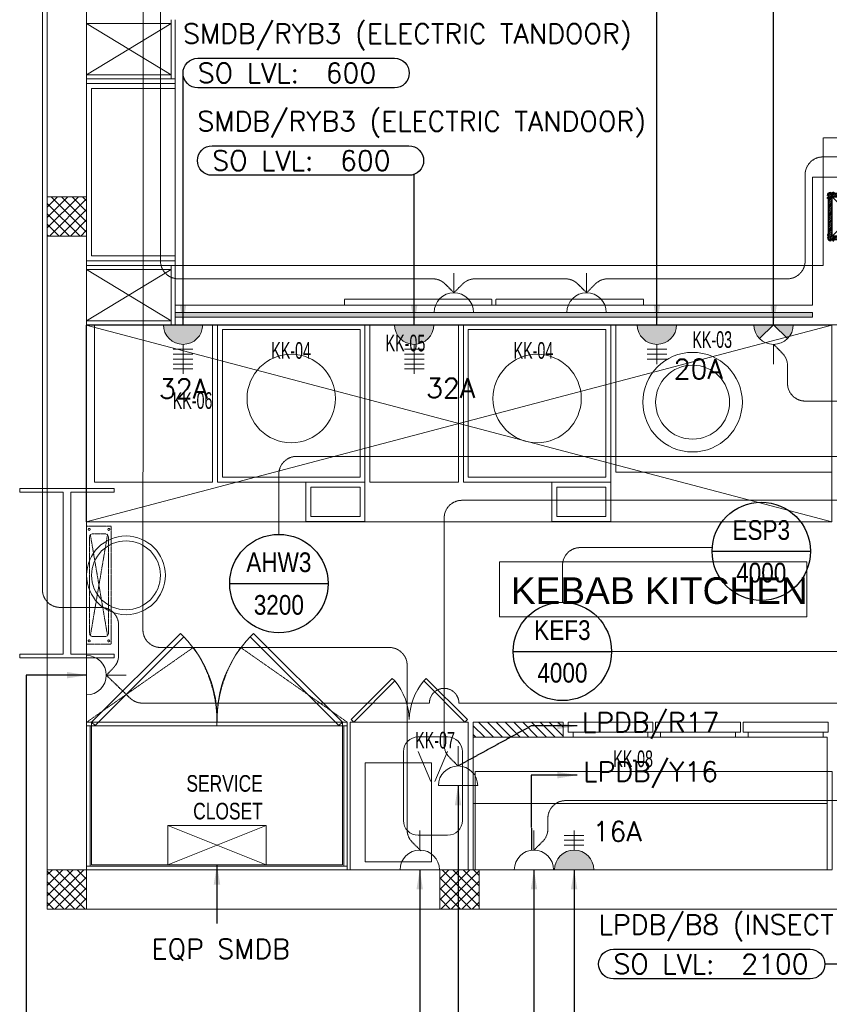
# Model space of a CAD drawing. Header units: millimetres. Extents: x -359 to 21654, y -24856 to 16255.
# Tile 3 of 31: x -140 to 3975, y -484 to 4520. Entities that reach past the tile are written whole.
import ezdxf
from ezdxf.enums import TextEntityAlignment as Align

# ---------------------------------------------------------------- set-up
doc = ezdxf.new("R2010")
doc.units = ezdxf.units.MM
doc.header["$MEASUREMENT"] = 0
for name, pattern in [('FP XREF (2)$0$( Hidden )', [0.375, 0.25, -0.125]), ('FP XREF (2)$0$DASHED2', [0.375, 0.25, -0.125]), ('FP XREF (2)$0$HIDDEN', [0.375, 0.25, -0.125]), ('FP XREF (2)$0$HIDDEN2', [0.1875, 0.125, -0.0625]), ('HIDDENX2', [0.75, 0.5, -0.25])]:
    doc.linetypes.add(name, pattern=pattern)
doc.layers.get('0').update_dxf_attribs({"color": 1, "lineweight": 5, "true_color": 0xff0000})
doc.layers.add('ACMV-EQP-DX', color=30, linetype='Continuous', true_color=0xff7f00)
doc.layers.add('ELEC-SO-LVL-TAG', color=7, linetype='Continuous')
doc.layers.add('Legend', color=7, linetype='Continuous')
for name, color, linetype, lineweight, true_color in [('FP XREF (2)$0$A-clmn', 9, 'Continuous', 0, 0x808080), ('FP XREF (2)$0$A-COUNTER', 9, 'Continuous', 0, 0x808080), ('FP XREF (2)$0$A-Digital Display', 9, 'Continuous', 0, 0x808080), ('FP XREF (2)$0$A-EQUIP', 9, 'Continuous', 0, 0x808080), ('FP XREF (2)$0$A-JALI', 9, 'Continuous', 0, 0x808080), ('FP XREF (2)$0$A-JOINERY', 9, 'Continuous', 0, 0x808080), ('FP XREF (2)$0$A-Wall', 9, 'Continuous', 0, 0x808080), ('FP XREF (2)$0$Column', 9, 'Continuous', 0, 0x808080), ('FP XREF (2)$0$CYAN', 9, 'Continuous', 0, 0x808080), ('FP XREF (2)$0$EQUIP.', 9, 'Continuous', 0, 0x808080), ('FP XREF (2)$0$Equipment', 9, 'Continuous', 0, 0x808080), ('FP XREF (2)$0$Equipment Name', 9, 'Continuous', 0, 0x808080), ('FP XREF (2)$0$Equipment-N', 9, 'Continuous', 0, 0x808080), ('FP XREF (2)$0$Exhaut Hoods', 9, 'Continuous', 0, 0x808080), ('FP XREF (2)$0$HATCH', 9, 'Continuous', 0, 0x808080), ('FP XREF (2)$0$ND_26_HATCH', 9, 'Continuous', 0, 0x808080), ('FP XREF (2)$0$New1-furn', 9, 'Continuous', 0, 0x808080), ('FP XREF (2)$0$PDF_0', 9, 'Continuous', 0, 0x808080), ('FP XREF (2)$0$text equipment', 9, 'Continuous', 0, 0x808080), ('FP XREF (2)$0$WALL', 9, 'Continuous', 0, 0x808080), ('FP XREF (2)$0$XR-CP-DS$0$A-DOWN LIG', 9, 'Continuous', 0, 0x808080), ('FP XREF (2)$0$Z-AT_Text', 9, 'Continuous', 0, 0x808080), ('M-MEP-ELPR-CKT', 7, 'HIDDENX2', 20, 0x960000), ('M-MEP-ELPR-EQUIP', 6, 'Continuous', 20, 0xff00ff), ('M-MEP-ELPR-SOCKET', 5, 'Continuous', 20, 0x0000ff)]:
    doc.layers.add(name, color=color, linetype=linetype, lineweight=lineweight, true_color=true_color)
for name, color, linetype, lineweight in [('M-MEP-ELLG-TEXT', 7, 'Continuous', 20), ('M-MEP-ELSL-TEXT', 7, 'Continuous', 20), ('M-MEP-GEN', 7, 'Continuous', 5)]:
    doc.layers.add(name, color=color, linetype=linetype, lineweight=lineweight)
doc.styles.add('Arial Narrow', font='arialn.ttf')
doc.styles.add('FP XREF (2)$0$DIMTEXT', font='arial.ttf', dxfattribs={"width": 0.75})
doc.styles.add('FP XREF (2)$0$MtXpl_Arial_Narrow', font='arialn.ttf')
doc.styles.add('FP XREF (2)$0$SSP_Title', font='arial.ttf')
doc.styles.add('Oswald Light', font='txt')
doc.styles.add('ROMANS-100', font='romans.shx')
doc.styles.get("Standard").update_dxf_attribs({"font": 'romans.shx'})
doc.dimstyles.new('MDS-50', dxfattribs={"dimtxt": 100, "dimasz": 100, "dimexe": 50, "dimexo": 50, "dimgap": 25, "dimtad": 1, "dimdec": 0, "dimtxsty": 'Oswald Light', "dimcen": 0, "dimdle": 1.5875, "dimazin": 0, "dimtfac": 1, "dimtdec": 0, "dimtix": 1, "dimtmove": 0, "dimatfit": 0, "dimfxl": 1, "dimfrac": 2, "dimtolj": 1, "dimarcsym": 0})
pattern_1 = [(45, (466752.75, 162145.904), (-26.5165043, 26.5165043), []), (135, (466752.75, 162145.904), (-26.5165043, -26.5165043), [])]

# ---------------------------------------------------------------- blocks, each defined once
blk = doc.blocks.new('FP XREF (2)$0$A$C1ac69530')
at = {"layer": 'FP XREF (2)$0$HATCH'}
h = blk.add_hatch(color=256, dxfattribs=at)
h.dxf.hatch_style = 1
h.paths.add_polyline_path([(0, -687.5), (-1365, -687.5), (-3240, -687.5), (-3240, -712.5), (-1365, -712.5), (0, -712.5)])
at = {"layer": 'FP XREF (2)$0$A-JOINERY'}
blk.add_lwpolyline([(0, -687.5), (-1365, -687.5), (-3240, -687.5), (-3240, -712.5), (-1365, -712.5), (0, -712.5)], close=True, dxfattribs=at)
blk = doc.blocks.new('FP XREF (2)$0$A$C807b513b')
at = {"layer": 'FP XREF (2)$0$A-EQUIP', "color": 0, "lineweight": -2}
for p, q in [((-5350, -750), (-5950, -750)), ((-5950, -750), (-5950, -1550)), ((-5350, -1550), (-5350, -750)), ((-5325, -750), (-4575, -750)), ((-5325, -1550), (-5325, -750)), ((-4575, -750), (-4575, -1550)), ((-4100, -750), (-4550, -750)), ((-4550, -750), (-4550, -1550)), ((-4100, -1550), (-4100, -750)), ((-4075, -750), (-3325, -750)), ((-4075, -1550), (-4075, -750)), ((-3325, -750), (-3325, -1550)), ((-2200, -750), (-3300, -750)), ((-3300, -750), (-3300, -1500)), ((-5300, -775), (-4600, -775)), ((-5300, -1525), (-5300, -775)), ((-4600, -775), (-4600, -1525)), ((-4050, -775), (-3350, -775)), ((-4050, -1525), (-4050, -775)), ((-3350, -775), (-3350, -1525)), ((-3300, -1500), (-2200, -1500)), ((-5950, -1550), (-5350, -1550)), ((-4575, -1550), (-5325, -1550)), ((-4600, -1525), (-5300, -1525)), ((-4875, -1750), (-4875, -1550)), ((-4875, -1550), (-4575, -1550)), ((-4575, -1550), (-4575, -1750)), ((-4550, -1550), (-4100, -1550)), ((-3325, -1550), (-4075, -1550)), ((-3350, -1525), (-4050, -1525)), ((-3625, -1750), (-3625, -1550)), ((-3625, -1550), (-3325, -1550)), ((-3325, -1550), (-3325, -1750)), ((-4850, -1725), (-4850, -1575)), ((-4850, -1575), (-4600, -1575)), ((-4600, -1575), (-4600, -1725)), ((-3600, -1725), (-3600, -1575)), ((-3600, -1575), (-3350, -1575)), ((-3350, -1575), (-3350, -1725)), ((-4575, -1750), (-4875, -1750)), ((-4600, -1725), (-4850, -1725)), ((-3325, -1750), (-3625, -1750)), ((-3350, -1725), (-3600, -1725)), ((-4050, -2769.7), (-4650, -2769.7)), ((-4650, -2769.7), (-4650, -3519.7)), ((-4050, -3519.7), (-4050, -2769.7)), ((-4154.9, -2844.7), (-4304.9, -2844.7)), ((-2225, -2846.3), (-4025, -2846.3)), ((-4025, -2846.3), (-4025, -3520)), ((-2225, -2846.3), (-4025, -2846.3)), ((-4025, -2846.3), (-4025, -3520)), ((-2225, -2846.3), (-4025, -2846.3)), ((-4025, -2846.3), (-4025, -3520)), ((-2225, -2846.3), (-4025, -2846.3)), ((-4025, -2846.3), (-4025, -3520)), ((-2225, -3520), (-2225, -2846.3)), ((-2225, -3520), (-2225, -2846.3)), ((-2225, -3520), (-2225, -2846.3)), ((-2225, -3520), (-2225, -2846.3)), ((-4379.9, -2919.7), (-4379.9, -3269.7)), ((-4304.9, -2919.7), (-4239.8, -3071.7)), ((-4154.9, -2919.7), (-4220.1, -3071.7)), ((-4079.9, -3269.7), (-4079.9, -2919.7)), ((-4236.8, -2976.3), (-4573.8, -2976.3)), ((-4573.8, -2976.3), (-4573.8, -3480.3)), ((-4236.8, -3480.3), (-4236.8, -2976.3)), ((-2225, -3183.1), (-4025, -3183.1)), ((-4025, -3183.1), (-4025, -3520)), ((-2225, -3520), (-2225, -3183.1)), ((-4304.9, -3344.7), (-4154.9, -3344.7)), ((-4573.8, -3480.3), (-4236.8, -3480.3)), ((-4650, -3519.7), (-4050, -3519.7)), ((-4025, -3520), (-2225, -3520)), ((-4025, -3520), (-2225, -3520)), ((-4025, -3520), (-2225, -3520)), ((-4025, -3520), (-2225, -3520)), ((-4025, -3520), (-2225, -3520))]:
    blk.add_line(p, q, dxfattribs=at)
for centre, radius in [((-4950, -1125), 224.7), ((-3700, -1125), 224.7), ((-2909.7, -1143.7), 253), ((-2909.7, -1143.7), 188), ((-5790, -2023.6), 200), ((-5790, -2023.6), 175)]:
    blk.add_circle(centre, radius, dxfattribs=at)
for centre, start, end in [((-4304.9, -2919.7), 90, 180), ((-4154.9, -2919.7), 0, 90), ((-4304.9, -3269.7), 180, 270), ((-4154.9, -3269.7), 270, 0)]:
    blk.add_arc(centre, 75, start, end, dxfattribs=at)
at = {"layer": 'FP XREF (2)$0$Equipment', "color": 0, "linetype": 'FP XREF (2)$0$DASHED2', "lineweight": -2, "ltscale": 0.3}
for p, q in [((-5990, -1773.6), (-5990, -2373.6)), ((-5865, -1773.6), (-5990, -1773.6)), ((-5865, -2373.6), (-5865, -1773.6)), ((-5975.5, -1828.1), (-5975.5, -2319)), ((-5883.9, -2329.7), (-5971.1, -1817.5)), ((-5971.1, -2329.7), (-5883.9, -1817.5)), ((-5894.5, -1813.1), (-5960.5, -1813.1)), ((-5879.5, -2319), (-5879.5, -1828.1)), ((-5960.5, -2334), (-5894.5, -2334)), ((-5990, -2373.6), (-5865, -2373.6))]:
    blk.add_line(p, q, dxfattribs=at)
for centre, start, end in [((-5960.5, -1828.1), 90, 180), ((-5894.5, -1828.1), 0, 90), ((-5960.5, -2319), 180, 270), ((-5894.5, -2319), 270, 0)]:
    blk.add_arc(centre, 15, start, end, dxfattribs=at)
at = {"layer": 'FP XREF (2)$0$Equipment Name', "color": 0, "linetype": 'FP XREF (2)$0$DASHED2', "lineweight": -2}
for centre in [(-5977.5, -1790), (-5877.5, -1790), (-5977.5, -2357.2), (-5877.5, -2357.2)]:
    blk.add_circle(centre, 5.15, dxfattribs=at)
at = {"layer": 'FP XREF (2)$0$Equipment-N', "color": 0, "lineweight": -2}
for p, q in [((-4025, -2846.3), (-4025, -2770.1)), ((-4025, -2770.1), (-3567.9, -2770.1)), ((-3567.9, -2770.1), (-3567.9, -2846.3)), ((-3542.9, -2820.9), (-3542.9, -2770.1)), ((-3542.9, -2770.1), (-3111.2, -2770.1)), ((-3542.9, -2820.9), (-3542.9, -2770.1)), ((-3542.9, -2770.1), (-3111.2, -2770.1)), ((-3111.2, -2770.1), (-3111.2, -2820.9)), ((-3111.2, -2770.1), (-3111.2, -2820.9)), ((-3097.5, -2820.9), (-3097.5, -2770.1)), ((-3097.5, -2770.1), (-2665.8, -2770.1)), ((-3097.5, -2820.9), (-3097.5, -2770.1)), ((-3097.5, -2770.1), (-2665.8, -2770.1)), ((-2665.8, -2770.1), (-2665.8, -2820.9)), ((-2665.8, -2770.1), (-2665.8, -2820.9)), ((-2652.1, -2820.9), (-2652.1, -2770.1)), ((-2652.1, -2770.1), (-2220.4, -2770.1)), ((-2220.4, -2770.1), (-2220.4, -2820.9)), ((-3567.9, -2846.3), (-4025, -2846.3)), ((-3111.2, -2820.9), (-3542.9, -2820.9)), ((-3111.2, -2820.9), (-3542.9, -2820.9)), ((-3517.5, -2820.9), (-3517.5, -2846.3)), ((-3517.5, -2820.9), (-3517.5, -2846.3)), ((-3517.5, -2846.3), (-3136.6, -2846.3)), ((-3517.5, -2846.3), (-3136.6, -2846.3)), ((-3136.6, -2846.3), (-3136.6, -2820.9)), ((-3136.6, -2846.3), (-3136.6, -2820.9)), ((-2665.8, -2820.9), (-3097.5, -2820.9)), ((-2665.8, -2820.9), (-3097.5, -2820.9)), ((-3072.1, -2820.9), (-3072.1, -2846.3)), ((-3072.1, -2820.9), (-3072.1, -2846.3)), ((-3072.1, -2846.3), (-2691.2, -2846.3)), ((-3072.1, -2846.3), (-2691.2, -2846.3)), ((-2691.2, -2846.3), (-2691.2, -2820.9)), ((-2691.2, -2846.3), (-2691.2, -2820.9)), ((-2220.4, -2820.9), (-2652.1, -2820.9)), ((-2626.7, -2820.9), (-2626.7, -2846.3)), ((-2626.7, -2846.3), (-2245.8, -2846.3)), ((-2245.8, -2846.3), (-2245.8, -2820.9))]:
    blk.add_line(p, q, dxfattribs=at)
at = {"layer": 'FP XREF (2)$0$Equipment-N', "color": 0, "linetype": 'Continuous', "lineweight": -2}
for p, q in [((-3966.6, -2846.3), (-4025, -2787.9)), ((-3921.7, -2846.3), (-3997.9, -2770.1)), ((-3876.8, -2846.3), (-3953, -2770.1)), ((-3831.9, -2846.3), (-3908.1, -2770.1)), ((-3787, -2846.3), (-3863.2, -2770.1)), ((-3742.1, -2846.3), (-3818.3, -2770.1)), ((-3697.3, -2846.3), (-3773.4, -2770.1)), ((-3652.4, -2846.3), (-3728.5, -2770.1)), ((-3607.5, -2846.3), (-3683.7, -2770.1)), ((-3567.9, -2841), (-3638.8, -2770.1)), ((-3567.9, -2796.1), (-3593.9, -2770.1)), ((-4011.5, -2846.3), (-4025, -2832.8))]:
    blk.add_line(p, q, dxfattribs=at)
at = {"layer": 'FP XREF (2)$0$New1-furn', "color": 0, "lineweight": -2}
for p, q in [((-4645.4, -2756.6), (-4436.3, -2547.5)), ((-4436.3, -2547.5), (-4423.3, -2560.6)), ((-4276.2, -2560.6), (-4263.2, -2547.5)), ((-4263.2, -2547.5), (-4054.1, -2756.6)), ((-4423.3, -2560.6), (-4632.3, -2769.7)), ((-4067.2, -2769.7), (-4276.2, -2560.6)), ((-4632.3, -2769.7), (-4645.4, -2756.6)), ((-4054.1, -2756.6), (-4067.2, -2769.7))]:
    blk.add_line(p, q, dxfattribs=at)
for centre, start, end in [((-4668.7, -2764.5), 1.417, 39.7113), ((-4030.8, -2764.5), 140.2887, 178.583)]:
    blk.add_arc(centre, 319.1, start, end, dxfattribs=at)
blk = doc.blocks.new('FP XREF (2)$0$service cuboard')
at = {"layer": 'FP XREF (2)$0$New1-furn', "color": 0, "lineweight": -2}
for points in [[(676.3, 1401.3), (225, 950), (242.6, 932.4), (693.8, 1383.7)], [(1048.7, 1401.3), (1500, 950), (1482.4, 932.4), (1031.2, 1383.7)]]:
    blk.add_lwpolyline(points, close=True, dxfattribs=at)
for centre, radius, start, end in [((267.9, 967.5), 595.5, 358.32, 44.3389), ((1457.2, 969.3), 594.3, 135.7942, 181.8608)]:
    blk.add_arc(centre, radius, start, end, dxfattribs=at)
at = {"layer": 'FP XREF (2)$0$PDF_0', "color": 0, "lineweight": -2}
blk.add_lwpolyline([(1500, 950), (1525, 950), (1525, 200), (200, 200), (200, 950), (225, 950), (225, 225), (1500, 225)], close=True, dxfattribs=at)
blk.add_lwpolyline([(1500, 950), (225, 950)], dxfattribs=at)
at = {"layer": 'FP XREF (2)$0$text equipment', "color": 0, "lineweight": -2, "insert": (1095.4, 454.6), "char_height": 84.437, "width": 500.653, "attachment_point": 9, "style": 'FP XREF (2)$0$DIMTEXT'}
blk.add_mtext('SERVICE CLOSET', dxfattribs=at)
blk = doc.blocks.new('FP XREF (2)$0$A$C7313507e')
at = {"layer": 'FP XREF (2)$0$A-JALI', "linetype": 'FP XREF (2)$0$HIDDEN2'}
for p, q in [((0, 380), (542.7, 0)), ((1325, 380), (782.3, 0))]:
    blk.add_line(p, q, dxfattribs=at)
for centre, start, end in [((0, 380), 325, 0), ((1325, 380), 180, 215)]:
    blk.add_arc(centre, 662.5, start, end, dxfattribs=at)
at = {"layer": 'FP XREF (2)$0$PDF_0'}
for p, q in [((0, 380), (0, 1130)), ((0, 1130), (1325, 1130)), ((0, 1112), (1325, 1112)), ((18, 398), (18, 1112)), ((1307, 1112), (1307, 398)), ((1325, 1130), (1325, 380)), ((662.5, 380), (662.5, 398))]:
    blk.add_line(p, q, dxfattribs=at)
for points in [[(0, 398), (1325, 398)], [(0, 380), (1325, 380)]]:
    blk.add_lwpolyline(points, dxfattribs=at)
blk = doc.blocks.new('FP XREF (2)$0$A$C2359ced3')
at = {"layer": 'FP XREF (2)$0$A-JALI', "lineweight": -2}
h = blk.add_hatch(color=0, dxfattribs=at)
h.dxf.hatch_style = 1
h.paths.add_polyline_path([(27.1, 0), (27.1, 5.4), (21, 5.4, -0.414214), (16.1, 0.5, -0.401752), (11.2, 5.4, 0.193156), (-0.5, 0.5, 0.193156), (-5.4, -11.2, -0.414214), (-0.5, -16.1, -0.414214), (-5.4, -21), (-5.4, -27.1), (0, -27.1), (0, 0)])
at = {"layer": 'FP XREF (2)$0$A-JALI', "color": 0, "lineweight": -2}
blk.add_lwpolyline([(0, 0), (0, -27.1), (-5.4, -27.1), (-5.4, -21, 0.414214), (-0.5, -16.1, 0.414214), (-5.4, -11.2, -0.193156), (-0.5, 0.5, -0.193156), (11.2, 5.4, 0.401752), (16.1, 0.5, 0.414214), (21, 5.4), (27.1, 5.4), (27.1, 0)], format="xyb", close=True, dxfattribs=at)
blk = doc.blocks.new('FP XREF (2)$0$A$C4aaa8ad6')
at = {"layer": 'FP XREF (2)$0$A-JALI', "lineweight": -3}
h = blk.add_hatch(color=252, dxfattribs=at)
h.dxf.hatch_style = 1
h.paths.add_polyline_path([(0, 0), (-27.1, 0), (-27.1, -5.4), (-21, -5.4, -0.414214), (-16.1, -0.5, -0.401752), (-11.2, -5.4, 0.193156), (0.5, -0.5, 0.193156), (5.4, 11.2, -0.414214), (0.5, 16.1, -0.414214), (5.4, 21), (5.4, 27.1), (0, 27.1)])
blk.add_lwpolyline([(0, 0), (0, 27.1), (5.4, 27.1), (5.4, 21, 0.414214), (0.5, 16.1, 0.414214), (5.4, 11.2, -0.193156), (0.5, -0.5, -0.193156), (-11.2, -5.4, 0.401752), (-16.1, -0.5, 0.414214), (-21, -5.4), (-27.1, -5.4), (-27.1, 0)], format="xyb", close=True, dxfattribs=at)
blk = doc.blocks.new('FP XREF (2)$0$A$C8c8f8403')
at = {"layer": 'FP XREF (2)$0$A-JALI', "lineweight": -3}
h = blk.add_hatch(dxfattribs=at)
h.set_pattern_fill('ANSI31', color=252, scale=50)
h.set_pattern_definition([(45, (489807.4467, 146104.517), (-4.41941738, 4.41941738), [])])
h.paths.add_polyline_path([(5.4, 241.4), (5.4, 5.4), (241.4, 5.4), (241.4, 241.4)])
h.paths.add_polyline_path([(223.4, 223.4), (223.4, 23.4), (23.4, 23.4), (23.4, 223.4)], flags=16)
at = {"layer": 'FP XREF (2)$0$A-JALI', "color": 252, "lineweight": -3}
for p, q in [((23.4, 23.4), (223.4, 223.4)), ((223.4, 23.4), (23.4, 223.4))]:
    blk.add_line(p, q, dxfattribs=at)
at = {"layer": 'FP XREF (2)$0$A-JALI', "lineweight": -3}
for p in [(23.4, 196.3), (50.4, 223.4)]:
    blk.add_line(p, (23.4, 223.4), dxfattribs=at)
for points in [[(241.4, 5.4), (5.4, 5.4), (5.4, 241.4), (241.4, 241.4)], [(223.4, 23.4), (23.4, 23.4), (23.4, 223.4), (223.4, 223.4)]]:
    blk.add_lwpolyline(points, close=True, dxfattribs=at)
at = {"layer": 'FP XREF (2)$0$EQUIP.', "lineweight": -3}
for name, p in [('FP XREF (2)$0$A$C2359ced3', (5.4, 241.4)), ('FP XREF (2)$0$A$C4aaa8ad6', (241.4, 5.4))]:
    blk.add_blockref(name, p, dxfattribs=at)
at = {"layer": 'FP XREF (2)$0$EQUIP.', "lineweight": -3, "xscale": -1}
for name, p in [('FP XREF (2)$0$A$C2359ced3', (241.4, 241.4)), ('FP XREF (2)$0$A$C4aaa8ad6', (5.4, 5.4))]:
    blk.add_blockref(name, p, dxfattribs=at)
blk = doc.blocks.new('FP XREF (2)$0$A$Ce5cdc398')
at = {"layer": 'FP XREF (2)$0$A-Digital Display', "linetype": 'FP XREF (2)$0$HIDDEN', "ltscale": 3}
for points in [[(2060, -10410), (1310, -10410), (1310, -10380), (2060, -10380)], [(2830, -10410), (2080, -10410), (2080, -10380), (2830, -10380)]]:
    blk.add_lwpolyline(points, close=True, dxfattribs=at)
blk = doc.blocks.new('FP XREF (2)$0$A$Ce85b5983')
at = {"layer": 'FP XREF (2)$0$Exhaut Hoods', "linetype": 'FP XREF (2)$0$( Hidden )', "ltscale": 10}
blk.add_lwpolyline([(-17500, -10860), (-13710, -10860), (-13710, -11860), (-17500, -11860)], close=True, dxfattribs=at)
at = {"layer": 'FP XREF (2)$0$Exhaut Hoods'}
for points in [[(-13710, -11860), (-17500, -10860)], [(-17500, -11860), (-13710, -10860)]]:
    blk.add_lwpolyline(points, dxfattribs=at)
blk = doc.blocks.new('FP XREF (2)$0$A$Ca29a5755')
at = {"layer": 'FP XREF (2)$0$EQUIP.', "style": 'FP XREF (2)$0$MtXpl_Arial_Narrow', "width": 0.75}
for s, p in [('KK-05', (1720, 2834.6, 0)), ('KK-03', (3279.4, 2852.2, 0)), ('KK-04', (1138.6, 2796.8, 0)), ('KK-04', (2370.6, 2796.8, 0)), ('KK-06', (637.8, 2542.4, 0)), ('KK-07', (1870.5, 816.5, 0)), ('KK-08', (2877.4, 721.9, 0))]:
    blk.add_text(s, height=84.44, dxfattribs=at).set_placement(p)
blk = doc.blocks.new('FP XREF (2)')
at = {"layer": 'FP XREF (2)$0$ND_26_HATCH'}
h = blk.add_hatch(dxfattribs=at)
h.set_pattern_fill('ANSI37', color=256, scale=300)
h.set_pattern_definition(pattern_1)
h.paths.add_polyline_path([(200, 3620), (0, 3620), (0, 3420), (200, 3420)])
h = blk.add_hatch(dxfattribs=at)
h.set_pattern_fill('ANSI37', color=256, scale=300)
h.set_pattern_definition(pattern_1)
h.paths.add_polyline_path([(200, 200), (0, 200), (0, 0), (200, 0)])
h = blk.add_hatch(dxfattribs=at)
h.set_pattern_fill('ANSI37', color=256, scale=300)
h.set_pattern_definition(pattern_1)
h.paths.add_polyline_path([(2195, 198), (2142, 198), (1995, 198.1), (1995, 0.3), (2195, 0.3)])
at = {"layer": 'FP XREF (2)$0$A-clmn'}
for p, q in [((0, 13480), (0, 0)), ((200, 13480), (200, 200)), ((630, 4220), (630, 4520)), ((650, 4220), (650, 4520)), ((630, 4500), (200, 4500)), ((630, 4240), (200, 4240)), ((650, 4220), (200, 4220)), ((650, 3270), (200, 3270)), ((630, 3270), (630, 2970)), ((650, 3270), (650, 2970)), ((630, 3250), (200, 3250)), ((630, 2990), (200, 2990)), ((650, 2970), (200, 2970)), ((200, 200), (3990, 200)), ((0, 0), (4190, 0))]:
    blk.add_line(p, q, dxfattribs=at)
for points in [[(0, 3420), (200, 3420), (200, 3620), (0, 3620)], [(1995, 0.3), (2195, 0.3), (2195, 200.3), (1995, 200.3)], [(0, 0), (200, 0), (200, 200), (0, 200)]]:
    blk.add_lwpolyline(points, close=True, dxfattribs=at)
at = {"layer": 'FP XREF (2)$0$A-COUNTER'}
for p, q in [((3890, 3720), (3890, 3070)), ((3890, 3720), (6190, 3720)), ((3890, 3070), (650, 3070)), ((3990, 2970), (650, 2970))]:
    blk.add_line(p, q, dxfattribs=at)
at = {"layer": 'FP XREF (2)$0$A-JOINERY', "linetype": 'FP XREF (2)$0$( Hidden )', "ltscale": 3}
for points in [[(200, 3270), (200, 4220), (650, 4220), (650, 3270)], [(2175, 700), (3990, 700), (3990, 200), (2175, 200)]]:
    blk.add_lwpolyline(points, close=True, dxfattribs=at)
at = {"layer": 'FP XREF (2)$0$A-JOINERY', "ltscale": 3}
blk.add_lwpolyline([(200, 4195), (650, 4195), (650, 3295), (200, 3295)], close=True, dxfattribs=at)
blk.add_lwpolyline([(650, 3320), (225, 3320), (225, 4170), (650, 4170)], dxfattribs=at)
at = {"layer": 'FP XREF (2)$0$A-Wall'}
for p, q in [((200, 4240), (630, 4500)), ((200, 4500), (630, 4240)), ((200, 3250), (630, 2990)), ((200, 2990), (630, 3250))]:
    blk.add_line(p, q, dxfattribs=at)
at = {"layer": 'FP XREF (2)$0$Column'}
blk.add_lwpolyline([(80.5, 2118.4), (-140.5, 2118.4), (-140.5, 2138.4), (340.5, 2138.4), (340.5, 2118.4), (119.5, 2118.4), (119.5, 1296.4), (340.5, 1296.4), (340.5, 1276.4), (-140.5, 1276.4), (-140.5, 1296.4), (80.5, 1296.4)], close=True, dxfattribs=at)
at = {"layer": 'FP XREF (2)$0$XR-CP-DS$0$A-DOWN LIG', "linetype": 'FP XREF (2)$0$( Hidden )', "ltscale": 8}
blk.add_lwpolyline([(9805, 3270), (6135, 3270), (6135, 3920), (3945, 3920), (3945, 3270), (650, 3270), (650, 2970), (4245, 2970), (4245, 3620), (5835, 3620), (5835, 2970), (9805, 2970)], close=True, dxfattribs=at)
at = {"layer": 'FP XREF (2)$0$Z-AT_Text'}
blk.add_lwpolyline([(2299.5, 1764.9), (3861.9, 1764.9), (3861.9, 1485.6), (2299.5, 1485.6)], close=True, dxfattribs=at)
for name, p in [('FP XREF (2)$0$A$Ce85b5983', (17698, 13828)), ('FP XREF (2)$0$A$Ca29a5755', (0, 0))]:
    blk.add_blockref(name, p)
at = {"layer": 'FP XREF (2)$0$A-clmn'}
blk.add_blockref('FP XREF (2)$0$A$C8c8f8403', (3966.6, 3396.6), dxfattribs=at)
at = {"layer": 'FP XREF (2)$0$A-Digital Display'}
blk.add_blockref('FP XREF (2)$0$A$Ce5cdc398', (200, 13480), dxfattribs=at)
at = {"layer": 'FP XREF (2)$0$A-JOINERY'}
blk.add_blockref('FP XREF (2)$0$A$C1ac69530', (3890, 3720), dxfattribs=at)
at = {"layer": 'FP XREF (2)$0$A-JOINERY', "rotation": 180}
blk.add_blockref('FP XREF (2)$0$A$C7313507e', (1525, 1330), dxfattribs=at)
at = {"layer": 'FP XREF (2)$0$CYAN'}
blk.add_blockref('FP XREF (2)$0$A$C807b513b', (6190, 3720), dxfattribs=at)
at = {"layer": 'FP XREF (2)$0$WALL'}
blk.add_blockref('FP XREF (2)$0$service cuboard', (0, 0), dxfattribs=at)
at = {"layer": 'FP XREF (2)$0$Z-AT_Text', "lineweight": 0, "insert": (2356.6, 1686.2), "char_height": 135, "width": 4445.085, "attachment_point": 1, "style": 'FP XREF (2)$0$SSP_Title'}
blk.add_mtext('KEBAB KITCHEN', dxfattribs=at)
blk = doc.blocks.new('IS-3PIN')
h = blk.add_hatch(color=0)
h.dxf.hatch_style = 1
h.paths.add_polyline_path([(100, 0, 1), (-100, 0)])
at = {"color": 0}
for p, q in [((-50, 175), (50, 175)), ((-50, 150), (50, 150)), ((-50, 125), (50, 125))]:
    blk.add_line(p, q, dxfattribs=at)
blk.add_lwpolyline([(0, 100), (0, 200)], dxfattribs=at)
blk.add_lwpolyline([(-100, 0), (100, 0, 1), (-100, 0)], format="xyb", dxfattribs=at)
blk.add_attdef('XXA', text='', height=100, dxfattribs=at).set_placement((-275, 100), align=Align.MIDDLE_CENTER)
blk = doc.blocks.new('13A SSSO')
at = {"color": 0}
blk.add_lwpolyline([(0, 100), (0, 200)], dxfattribs=at)
blk.add_lwpolyline([(-100, 0), (100, 0, 1), (-100, 0)], format="xyb", dxfattribs=at)
blk = doc.blocks.new('ELEC-SO-LVL-EQP-TAG')
at = {"layer": 'ELEC-SO-LVL-TAG'}
blk.add_lwpolyline([(75, 72.5), (1075, 72.5, -0.414214), (1150, -2.5), (1150, -2.5, -0.414214), (1075, -77.5), (75, -77.5, -0.414214), (0, -2.5), (0, -2.5, -0.414214)], format="xyb", close=True, dxfattribs=at)
at = {"layer": 'ELEC-SO-LVL-TAG', "insert": (75, -2.5), "char_height": 100, "attachment_point": 4}
blk.add_mtext_dynamic_manual_height_columns('{\\Fromans|c0;SO LVL:}', width=1015.069, gutter_width=1, heights=[0], dxfattribs=at)
at = {"layer": 'ELEC-SO-LVL-TAG', "style": 'ROMANS-100'}
for tag, p in [('SO-EQP', (0, 197.5)), ('SO-LVL', (725, -2.5))]:
    blk.add_attdef(tag, text='', height=100, dxfattribs=at).set_placement(p, align=Align.MIDDLE_LEFT)
blk = doc.blocks.new('IS-5PIN')
h = blk.add_hatch(color=0)
h.dxf.hatch_style = 1
h.paths.add_polyline_path([(-100, 0), (100, 0, 1)])
at = {"color": 0}
for p, q in [((-50, 225), (50, 225)), ((-50, 200), (50, 200)), ((-50, 175), (50, 175)), ((-50, 150), (50, 150)), ((-50, 125), (50, 125))]:
    blk.add_line(p, q, dxfattribs=at)
blk.add_lwpolyline([(0, 100), (0, 250)], dxfattribs=at)
blk.add_lwpolyline([(-100, 0), (100, 0, 1), (-100, 0)], format="xyb", dxfattribs=at)
blk.add_attdef('XXA', text='', height=100, dxfattribs=at).set_placement((-275, 100), align=Align.MIDDLE_CENTER)
blk = doc.blocks.new('SMDB')
at = {"color": 0}
for p, q in [((-250, 200), (250, 0)), ((250, 200), (-250, 0))]:
    blk.add_line(p, q, dxfattribs=at)
blk.add_lwpolyline([(-250, 200), (250, 200), (250, 0), (-250, 0)], close=True, dxfattribs=at)
blk = doc.blocks.new('EQP TAG')
at = {"layer": 'Legend'}
blk.add_line((-250, 0), (250, 0), dxfattribs=at)
blk.add_circle((0, 0), 250, dxfattribs=at)
at = {"layer": 'Legend', "style": 'Arial Narrow'}
for tag, p in [('EQP_TAG', (0, 108.3)), ('CFM', (0, -108.3))]:
    blk.add_attdef(tag, text='', height=100, dxfattribs=at).set_placement(p, align=Align.MIDDLE_CENTER)
blk = doc.blocks.new('13A SSSO-UPS')
h = blk.add_hatch(color=0)
h.dxf.hatch_style = 1
h.paths.add_polyline_path([(0, 0), (-70.7, 70.7, 0.198912), (-100, 0)])
h.paths.add_polyline_path([(100, 0, 0.198912), (70.7, 70.7), (0, 0)])
at = {"color": 0}
for q in [(-70.7, 70.7), (70.7, 70.7)]:
    blk.add_line((0, 0), q, dxfattribs=at)
blk.add_lwpolyline([(0, 100), (0, 200)], dxfattribs=at)
blk.add_lwpolyline([(-100, 0), (100, 0, 1), (-100, 0)], format="xyb", dxfattribs=at)

msp = doc.modelspace()

# ---------------------------------------------------------------- block references
msp.add_blockref('FP XREF (2)', (0, 0))

# ---------------------------------------------------------------- next in the draw order: linework, layer by layer
at = {"layer": 'M-MEP-ELPR-CKT', "ltscale": 5}
for points in [[(200, 11127.3), (65.1, 11127.3, 0.414214), (-24.9, 11037.3), (-24.9, 1623.3, 0.414214), (65.1, 1533.3), (272.5, 1533.3, -0.414214), (362.5, 1443.3), (362.5, 1289.8, -0.194191), (337.3, 1227.4), (300, 1188.7), (420.8, 1072.2, 0.194191), (483.3, 1047), (1942.4, 1047, -1), (2092.4, 1047), (4595.6, 1047, -0.198912), (4659.2, 1020.6), (4729.9, 949.9), (4774.3, 994.3, 0.198912), (4800.6, 1057.9), (4800.6, 2068, -0.414214), (4890.6, 2158), (10051, 2158)], [(1899.8, 295.7), (1855.4, 340.1, -0.198912), (1829.1, 403.7), (1829.1, 1239.5, 0.414214), (1739.1, 1329.5), (576, 1329.5, -0.414363), (486, 1419.5), (489.9, 9077, 0.414363), (399.9, 9167), (402.3, 9167, -0.198912), (338.6, 9193.4), (300, 9232)], [(7554, 3203.2), (6549.5, 3203.2, -0.414214), (6459.5, 3293.2), (6459.5, 3732.5, 0.414214), (6369.5, 3822.5), (3942.5, 3822.5, 0.414214), (3852.5, 3732.5), (3852.5, 3293.2, -0.414214), (3762.5, 3203.2), (2849.5, 3203.2, 0.198912), (2785.9, 3176.9), (2741.5, 3132.5), (2697.1, 3176.9, 0.198912), (2633.5, 3203.2), (2175, 3203.2, 0.198912), (2111.4, 3176.9), (2067, 3132.5), (2022.6, 3176.9, 0.198912), (1959, 3203.2), (665.5, 3203.2, -0.414214), (575.5, 3293.2), (575.5, 7791.5, -0.414214)], [(3692.1, 2870), (3736.5, 2825.7, -0.198912), (3762.9, 2762.1), (3762.9, 2671.9, 0.414214), (3852.9, 2581.9), (9542.1, 2581.9, 0.414214)], [(1177.1, 1904.5), (1177.1, 2210.8, -0.414214), (1267.1, 2300.8), (4211.2, 2300.8, -0.414214), (4301.2, 2210.8), (4301.2, 1540, 0.414214), (4391.2, 1450), (4725.6, 1450, -1), (4875.6, 1450), (9605, 1450)], [(7777, 1856.7), (6619.5, 1856.7, 0.198912), (6555.9, 1830.4), (6511.5, 1786), (6467.1, 1830.4, -0.198912), (6440.8, 1894), (6440.8, 1987.5, 0.414214), (6350.8, 2077.5), (4876.1, 2077.5, 1), (4726.1, 2077.5), (4376.2, 2077.5, 1), (4226.2, 2077.5), (2107.4, 2077.5, 0.414214), (2017.4, 1987.5), (2017.4, 835.5, 0.198912), (2043.7, 771.9), (2088.1, 727.5)], [(3380.3, 1837.2), (2709, 1837.2, 0.414214), (2619, 1747.2), (2619, 1559.5)], [(2474.1, 300), (2518.4, 344.4, 0.198912), (2544.8, 408), (2544.8, 461.5, -0.414214), (2634.8, 551.5), (5238.6, 551.5, 0.414214), (5328.6, 641.5), (5328.6, 1035.3, -0.414214), (5418.6, 1125.3), (5427.3, 1125.3, -0.377611), (5516.6, 1046.6, 0.166214), (5542.3, 994.4), (5586.6, 950)]]:
    msp.add_lwpolyline(points, format="xyb", dxfattribs=at)
msp.add_lwpolyline([(2868.5, 1309.5), (4725.7, 1309.5)], dxfattribs=at)

# ---------------------------------------------------------------- next in the draw order: block references
at = {"layer": 'ACMV-EQP-DX'}
for p, values in [((3629.5, 1818.3), {'EQP_TAG': 'ESP3', 'CFM': '4000'}), ((1177.1, 1654.5), {'EQP_TAG': 'AHW3', 'CFM': '3200'}), ((2618.5, 1309.5), {'EQP_TAG': 'KEF3', 'CFM': '4000'})]:
    msp.add_blockref('EQP TAG', p, dxfattribs=at).add_auto_attribs(values)
at = {"layer": 'M-MEP-ELLG-TEXT'}
for p, values in [((689.9, 4251.3), {'SO-EQP': 'SMDB/RYB3 (ELECTRIC TANDOOR)', 'SO-LVL': '600'}), ((763.1, 3806.6), {'SO-EQP': 'SMDB/RYB3 (ELECTRIC TANDOOR)', 'SO-LVL': '600'}), ((2802.6, -276.7), {'SO-EQP': 'LPDB/B8 (INSECT KILLER)', 'SO-LVL': '2100'})]:
    msp.add_blockref('ELEC-SO-LVL-EQP-TAG', p, dxfattribs=at).add_auto_attribs(values)
at = {"layer": 'M-MEP-ELPR-EQUIP'}
msp.add_blockref('SMDB', (862.5, 225), dxfattribs=at)
at = {"layer": 'M-MEP-ELPR-SOCKET'}
for p in [(2067, 3032.5), (2741.5, 3032.5), (2088.1, 627.5), (1893.3, 200.3), (2474.1, 200)]:
    msp.add_blockref('13A SSSO', p, dxfattribs=at)
at = {"layer": 'M-MEP-ELPR-SOCKET', "color": 34, "true_color": 0xa55200}
ref = msp.add_blockref('IS-5PIN', (689.9, 2970), dxfattribs=dict(at, rotation=180))
ref.add_attrib('XXA', '32A', dxfattribs={"layer": '0', "color": 0, "height": 100}).set_placement((691.5, 2645), align=Align.MIDDLE_CENTER)
ref = msp.add_blockref('IS-5PIN', (1865, 2970), dxfattribs=dict(at, rotation=180))
ref.add_attrib('XXA', '32A', dxfattribs={"layer": '0', "color": 0, "height": 100}).set_placement((2049.9, 2648.2), align=Align.MIDDLE_CENTER)
at = {"layer": 'M-MEP-ELPR-SOCKET', "color": 200, "true_color": 0xbf00ff}
ref = msp.add_blockref('IS-3PIN', (3099.1, 2970), dxfattribs=dict(at, rotation=180))
ref.add_attrib('XXA', '20A', dxfattribs={"layer": '0', "color": 0, "height": 100}).set_placement((3308.9, 2745), align=Align.MIDDLE_CENTER)
at = {"layer": 'M-MEP-ELPR-SOCKET'}
for name, p, rotation in [('13A SSSO-UPS', (3692.1, 2970), 180), ('13A SSSO', (200, 1188.7), 270)]:
    msp.add_blockref(name, p, dxfattribs=dict(at, rotation=rotation))
at = {"layer": 'M-MEP-ELPR-SOCKET', "color": 134, "true_color": 0x00a5a5}
ref = msp.add_blockref('IS-3PIN', (2678.2, 200), dxfattribs=at)
ref.add_attrib('XXA', '16A', dxfattribs={"layer": '0', "color": 0, "height": 100}).set_placement((2896.5, 394.7), align=Align.MIDDLE_CENTER)

# ---------------------------------------------------------------- next in the draw order: texts
at = {"layer": 'M-MEP-GEN', "char_height": 100}
for s, width, insert, attachment_point in [('LPDB/R17', 262.905, (3067, 932.5), 5), ('LPDB/Y16', 262.905, (3067, 682.5), 5), ('EQP SMDB', 858.992, (529.6, -206.6), 4)]:
    msp.add_mtext_dynamic_manual_height_columns(s, width=width, gutter_width=3324.7, heights=[0], dxfattribs=dict(at, insert=insert, attachment_point=attachment_point))

# ---------------------------------------------------------------- next in the draw order: leaders
at = {"layer": 'M-MEP-ELPR-CKT', "ltscale": 5}
for points in [[(2693.5, 930.8), (2459, 930.8), (2088.1, 727.5)], [(2693.5, 680.8), (2459, 680.8), (2461.3, 299.2)]]:
    msp.add_leader(points, dimstyle='MDS-50', override={"dimgap": 25, "dimtad": 0}, dxfattribs=at)
at = {"layer": 'M-MEP-ELSL-TEXT'}
for points, override in [([(6349.4, 2970), (6349.4, 7138.6), (1839.8, 7138.6)], {"dimgap": 25, "dimtad": 0}), ([(5255.8, 3395), (5255.8, 6541.2), (1839.8, 6541.2)], {"dimgap": 25, "dimtad": 0}), ([(4900.3, 3395), (4900.3, 5941.2), (1839.8, 5941.2)], {"dimgap": 25, "dimtad": 0}), ([(3692.1, 2970), (3692.1, 5341.2), (1839.8, 5341.2)], {"dimgap": 25, "dimtad": 0}), ([(3099.1, 2970), (3099.1, 4743.7), (1839.8, 4743.7)], {"dimgap": 25, "dimtad": 0}), ([(689.9, 2970), (689.9, 4251.3)], {"dimgap": 25, "dimtad": 0}), ([(1865, 2970), (1864.7, 3734)], {"dimgap": 25, "dimtad": 0}), ([(200, 1188.7), (-107.2, 1189.6), (-107.2, -1909.4), (35, -1909.4)], {"dimgap": 25, "dimtad": 0}), ([(5786.6, 850), (5786.6, -1479.2), (3952.5, -1479.2)], {"dimgap": 25, "dimtad": 0}), ([(5593.3, 850), (5593.3, -879.8), (3952.5, -879.8)], {"dimgap": 25, "dimtad": 0}), ([(4716, 849.9), (4716, -279.2), (3952.5, -279.2)], {"dimgap": 25, "dimtad": 0}), ([(2088.1, 627.5), (2088.1, -1411.9), (1185, -1411.9)], {"dimtad": 0}), ([(862.5, 225), (862.5, -73)], {"dimgap": 25, "dimtad": 0}), ([(1893.3, 200.3), (1893.3, -911.9), (1185, -911.9)], {"dimgap": 25, "dimtad": 0}), ([(2474.1, 200), (2474.1, -2506.8), (1185.1, -2506.8)], {"dimgap": 25, "dimtad": 0}), ([(2678.2, 200), (2678.2, -1981.7), (2802.5, -1981.7)], {"dimtad": 0})]:
    msp.add_leader(points, dimstyle='MDS-50', override=override, dxfattribs=at)

doc.saveas('drawing.dxf')
